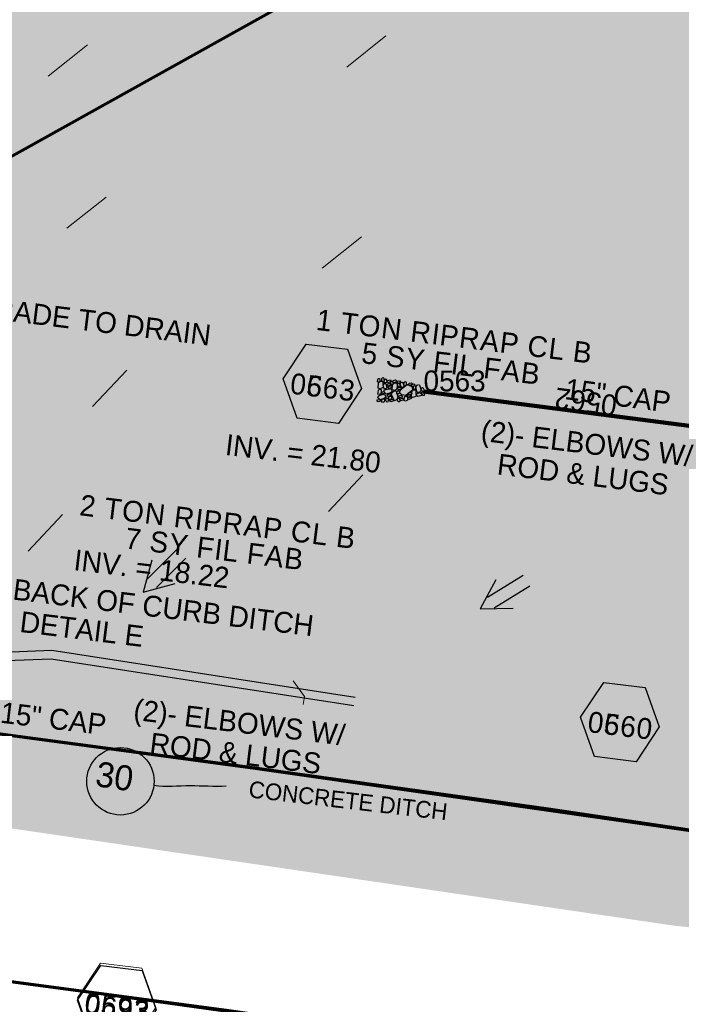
# Model space of a CAD drawing. Extents: x 1160061 to 2574774, y 200346 to 1150371.
# Tile 46 of 123: x 2483390 to 2483548, y 365908 to 366144. Entities that reach past the tile are written whole.
import ezdxf
from ezdxf.enums import TextEntityAlignment as Align

# ---------------------------------------------------------------- set-up
doc = ezdxf.new("R2010")
doc.units = 0
doc.header["$MEASUREMENT"] = 0
for name, color, linetype, lineweight in [('Exist Plan Preparation Drainage Arrows Symbol CELL', 5, 'Continuous', 30), ('Exist Plan Preparation Drainage Notes Label', 31, 'Continuous', 30), ('Exist Plan Preparation Watershed Blue', 5, 'Continuous', 30), ('Prop Drainage Structure Box Number Symbol CELL', 9, 'Continuous', 30), ('Prop Drainage Structure Pipe CAP 15in', 9, 'Continuous', 211), ('Prop Drainage Structure Pipe CAP 15in Label', 9, 'Continuous', 30), ('Prop Drainage Structure Pipe Elbow Label', 9, 'Continuous', 30), ('Prop Drainage Structure Pipe RCP 15in Class III Label', 9, 'Continuous', 30), ('Prop Drainage Structure Tops and Inverts LABEL', 1, 'Continuous', 30), ('Prop Earthen Structure Ditch Flow Line', 6, 'Rdy Ditch Special Prp', 30), ('Prop Erosion Rip Rap Pad at Outlet CELL', 9, 'Continuous', 30), ('Prop Plan Preparation Grade to Drain Arrows CELL', 7, 'Continuous', 13), ('Prop Plan Preparation Grade to Drain Arrows Label', 9, 'Continuous', 30), ('Prop Plan Preparation Watershed Pre Construction', 131, 'Continuous', 30)]:
    doc.layers.add(name, color=color, linetype=linetype, lineweight=lineweight)
for name, color, linetype, lineweight, plot in [('Scratch_Level_5', 6, 'Continuous', 0, False), ('Scratch_Level_6', 30, 'Continuous', 0, False), ('Scratch_Level_7', 9, 'Continuous', 0, False), ('Scratch_Level_8', 171, 'Continuous', 0, False)]:
    doc.layers.add(name, color=color, linetype=linetype, lineweight=lineweight, plot=plot)
doc.styles.add('Style-font000', font='font000.shx')
doc.styles.add('Style-font001', font='font001.shx')
doc.styles.add('Style-font041', font='font041.shx')
doc.styles.add('Style-GEOMETRICFUTURA_211_M_L', font='GEOMETRICFUTURA_211_M_L.shx')
doc.linetypes.add('Rdy Ditch Special Prp', pattern='A,0.55,-0.2,[22,dgnlstyle-RdylsE.shx,S=0.001111,R=0,X=0,Y=0],-0.2,0.55', length=1.5)

# ---------------------------------------------------------------- blocks, each defined once
blk = doc.blocks.new('*U77')
at = {"layer": 'Exist Plan Preparation Drainage Notes Label'}
blk.add_circle((-2.02, 0), 1.993, dxfattribs=at)
blk.add_open_spline([(-0.139, -0.659), (0.522, -0.971), (1.251, -1.003), (1.947, -1.171), (2.635, -1.338), (3.315, -1.545), (4.014, -1.669)], degree=3, knots=[0, 0, 0, 0, 0.5025, 0.5025, 0.5025, 1, 1, 1, 1], dxfattribs=at)
blk.add_solid([(4.014, -1.669), (3.192, -1.207), (3.124, -1.722), (3.522, -1.565)], dxfattribs=at)
blk = doc.blocks.new('PROP TERMINATOR ARROW_134')
at = {"layer": 'Prop Plan Preparation Grade to Drain Arrows CELL', "extrusion": (0, 0, -1)}
blk.add_solid([(5.710468, 0.950265), (0, 0), (4.99999, 0), (5.710468, -0.950265)], dxfattribs=at)
blk = doc.blocks.new('PROP PLAN PREPARATION GRADE TO DRAIN ARROWS')
at = {"layer": 'Prop Plan Preparation Grade to Drain Arrows CELL'}
blk.add_line((-7.00001, 0), (4.99999, 0), dxfattribs=at)
blk.add_blockref('PROP TERMINATOR ARROW_134', (4.99999, 0), dxfattribs=at)
blk = doc.blocks.new('EXIST PLAN PREPARATION DRAINAGE ARROWS SYMBOL_2')
at = {"layer": 'Exist Plan Preparation Drainage Arrows Symbol CELL'}
for p, q in [((-3.867991, 1.499997), (6.131989, 1.499997)), ((-3.867991, -1.499997), (6.131989, -1.499997))]:
    blk.add_line(p, q, dxfattribs=at)
at = {"layer": 'Exist Plan Preparation Drainage Arrows Symbol CELL', "flags": 128}
blk.add_lwpolyline([(0, 3.965233), (-6.867985, 0), (0, -3.965233)], dxfattribs=at)
blk = doc.blocks.new('EXIST PLAN PREPARATION DRAINAGE ARROWS SYMBOL_3')
at = {"layer": 'Exist Plan Preparation Drainage Arrows Symbol CELL'}
for p, q in [((-3.867991, 1.499997), (6.131989, 1.499997)), ((-3.867991, -1.499997), (6.131989, -1.499997))]:
    blk.add_line(p, q, dxfattribs=at)
at = {"layer": 'Exist Plan Preparation Drainage Arrows Symbol CELL', "flags": 128}
blk.add_lwpolyline([(0, 3.965233), (-6.867985, 0), (0, -3.965233)], dxfattribs=at)
blk = doc.blocks.new('PROP TERMINATOR ARROW_164')
at = {"layer": 'Prop Plan Preparation Grade to Drain Arrows CELL', "extrusion": (0, 0, -1)}
blk.add_solid([(5.710468, 0.950265), (0, 0), (4.99999, 0), (5.710468, -0.950265)], dxfattribs=at)
blk = doc.blocks.new('PROP PLAN PREPARATION GRADE TO DRAIN ARROWS_22')
at = {"layer": 'Prop Plan Preparation Grade to Drain Arrows CELL'}
blk.add_line((-7.00001, 0), (4.99999, 0), dxfattribs=at)
blk.add_blockref('PROP TERMINATOR ARROW_164', (4.99999, 0), dxfattribs=at)
blk = doc.blocks.new('PROP TERMINATOR ARROW_165')
at = {"layer": 'Prop Plan Preparation Grade to Drain Arrows CELL', "extrusion": (0, 0, -1)}
blk.add_solid([(5.710468, 0.950265), (0, 0), (4.99999, 0), (5.710468, -0.950265)], dxfattribs=at)
blk = doc.blocks.new('PROP PLAN PREPARATION GRADE TO DRAIN ARROWS_23')
at = {"layer": 'Prop Plan Preparation Grade to Drain Arrows CELL'}
blk.add_line((-7.00001, 0), (4.99999, 0), dxfattribs=at)
blk.add_blockref('PROP TERMINATOR ARROW_165', (4.99999, 0), dxfattribs=at)
blk = doc.blocks.new('PROP TERMINATOR ARROW_166')
at = {"layer": 'Prop Plan Preparation Grade to Drain Arrows CELL', "extrusion": (0, 0, -1)}
blk.add_solid([(5.710468, 0.950265), (0, 0), (4.99999, 0), (5.710468, -0.950265)], dxfattribs=at)
blk = doc.blocks.new('PROP PLAN PREPARATION GRADE TO DRAIN ARROWS_24')
at = {"layer": 'Prop Plan Preparation Grade to Drain Arrows CELL'}
blk.add_line((-7.00001, 0), (4.99999, 0), dxfattribs=at)
blk.add_blockref('PROP TERMINATOR ARROW_166', (4.99999, 0), dxfattribs=at)
blk = doc.blocks.new('PROP TERMINATOR ARROW_169')
at = {"layer": 'Prop Plan Preparation Grade to Drain Arrows CELL', "extrusion": (0, 0, -1)}
blk.add_solid([(5.710468, 0.950265), (0, 0), (4.99999, 0), (5.710468, -0.950265)], dxfattribs=at)
blk = doc.blocks.new('PROP PLAN PREPARATION GRADE TO DRAIN ARROWS_27')
at = {"layer": 'Prop Plan Preparation Grade to Drain Arrows CELL'}
blk.add_line((-7.00001, 0), (4.99999, 0), dxfattribs=at)
blk.add_blockref('PROP TERMINATOR ARROW_169', (4.99999, 0), dxfattribs=at)
blk = doc.blocks.new('PROP TERMINATOR ARROW_171')
at = {"layer": 'Prop Plan Preparation Grade to Drain Arrows CELL', "extrusion": (0, 0, -1)}
blk.add_solid([(5.710468, 0.950265), (0, 0), (4.99999, 0), (5.710468, -0.950265)], dxfattribs=at)
blk = doc.blocks.new('PROP PLAN PREPARATION GRADE TO DRAIN ARROWS_29')
at = {"layer": 'Prop Plan Preparation Grade to Drain Arrows CELL'}
blk.add_line((-7.00001, 0), (4.99999, 0), dxfattribs=at)
blk.add_blockref('PROP TERMINATOR ARROW_171', (4.99999, 0), dxfattribs=at)
blk = doc.blocks.new('PROP TERMINATOR ARROW_172')
at = {"layer": 'Prop Plan Preparation Grade to Drain Arrows CELL', "extrusion": (0, 0, -1)}
blk.add_solid([(5.710468, 0.950265), (0, 0), (4.99999, 0), (5.710468, -0.950265)], dxfattribs=at)
blk = doc.blocks.new('PROP PLAN PREPARATION GRADE TO DRAIN ARROWS_30')
at = {"layer": 'Prop Plan Preparation Grade to Drain Arrows CELL'}
blk.add_line((-7.00001, 0), (4.99999, 0), dxfattribs=at)
blk.add_blockref('PROP TERMINATOR ARROW_172', (4.99999, 0), dxfattribs=at)
blk = doc.blocks.new('PROP EROSION RIP RAP PAD AT OUTLET_9')
at = {"layer": 'Prop Erosion Rip Rap Pad at Outlet CELL', "flags": 128}
for points in [[(-0.002, -0.300249), (-0.2145, -0.375249), (-0.701999, -0.612749), (-0.901998, -0.325249), (-0.901998, -0.13775), (-0.301999, 0.14975), (-0.002, -0.00025), (-0.002, -0.300249)], [(1.010498, -0.15025), (0.785498, -0.23775), (0.260499, -0.475249), (0.1105, -0.17525), (0.098, 0.01225), (0.660499, 0.262249), (0.997998, 0.14975), (1.010498, -0.15025)], [(-1.426997, -2.975244), (-1.651997, -2.800244), (-1.776996, -2.312745), (-1.551997, -2.087746), (-1.364497, -2.087746), (-1.139498, -2.675245), (-1.239498, -2.900244), (-1.426997, -2.975244)], [(-1.626997, -1.062748), (-1.226998, -0.875248), (-0.251999, -0.550249), (0.285499, -1.025248), (0.248, -1.562747), (-0.939498, -1.875246), (-1.514497, -1.587747), (-1.626997, -1.187748)], [(-1.276997, -1.962746), (-1.051998, -1.950246), (-0.601999, -1.937746), (-0.476999, -2.237746), (-0.476999, -2.425245), (-1.076998, -2.437745), (-1.376997, -2.225246), (-1.276997, -1.962746)], [(-0.376999, -1.937746), (0.1105, -1.812746), (1.122998, -1.787746), (1.485497, -2.462745), (1.297997, -2.875244), (0.0605, -2.825244), (-0.351999, -2.412745), (-0.376999, -1.937746)], [(0.697999, -1.762746), (0.510499, -1.462747), (0.272999, -0.875248), (0.610499, -0.450249), (1.010498, -0.437749), (1.222998, -1.337747), (1.035498, -1.637747), (0.697999, -1.762746)], [(-2.326995, -4.250241), (-2.026996, -4.162742), (-1.539497, -4.112742), (-1.426997, -4.450241), (-1.489497, -4.712741), (-2.126996, -4.650241), (-2.351995, -4.437741), (-2.326995, -4.250241)], [(-2.201996, -5.11274), (-1.914496, -4.88774), (-1.239498, -4.675241), (-0.901998, -4.97524), (-0.901998, -5.275239), (-1.714497, -5.600239), (-2.101996, -5.412739), (-2.201996, -5.11274)], [(-1.739497, -3.625243), (-1.939496, -3.400243), (-2.064496, -2.912744), (-1.876996, -2.687745), (-1.651997, -2.687745), (-1.451997, -3.312743), (-1.551997, -3.512743), (-1.739497, -3.625243)], [(0.0855, -5.750238), (-0.626999, -5.275239), (-1.676997, -3.887742), (-1.176998, -2.787744), (-0.389499, -2.537745), (0.960498, -4.225242), (0.860498, -5.20024), (0.198, -5.875238)], [(0.547999, -3.700243), (0.322999, -3.525243), (0.2105, -3.037744), (0.410499, -2.800244), (0.597999, -2.837744), (0.810498, -3.400243), (0.735499, -3.587743), (0.547999, -3.700243)], [(1.085498, -3.950242), (0.860498, -3.725243), (0.785498, -3.250243), (0.960498, -3.012744), (1.185498, -3.012744), (1.385497, -3.650243), (1.272997, -3.837742), (1.085498, -3.950242)], [(1.110498, -3.975242), (1.510497, -3.850242), (2.110496, -3.837742), (2.347995, -4.350241), (2.197996, -4.662741), (1.335497, -4.587741), (1.110498, -4.262741), (1.110498, -3.975242)], [(1.660497, -3.812742), (1.422997, -3.637743), (1.310497, -3.150244), (1.522997, -2.912744), (1.710497, -2.950244), (1.910496, -3.512743), (1.847996, -3.700243), (1.660497, -3.812742)], [(-2.389495, -7.400235), (-2.614495, -7.225236), (-2.739495, -6.737737), (-2.514495, -6.512737), (-2.326995, -6.512737), (-2.089496, -7.100236), (-2.201996, -7.325235), (-2.389495, -7.400235)], [(-2.201996, -6.375237), (-2.426995, -6.200238), (-2.551995, -5.712739), (-2.326995, -5.487739), (-2.139496, -5.487739), (-1.901996, -6.075238), (-2.014496, -6.300237), (-2.201996, -6.375237)], [(-2.039496, -6.400237), (-1.514497, -6.287737), (-0.501999, -6.362737), (-0.1895, -6.962736), (-0.351999, -7.487735), (-1.551997, -7.412735), (-2.089496, -6.925236), (-2.039496, -6.400237)], [(-1.051998, -5.962738), (-1.264497, -6.075238), (-1.751996, -6.287737), (-1.951996, -5.962738), (-1.951996, -5.800238), (-1.351997, -5.562739), (-1.164498, -5.662739), (-1.051998, -5.962738)], [(-0.689499, -6.212738), (-0.914498, -6.050238), (-1.001998, -5.550239), (-0.826998, -5.325239), (-0.601999, -5.325239), (-0.389499, -5.912738), (-0.501999, -6.137738), (-0.689499, -6.212738)], [(-0.1895, -5.887738), (0.1105, -5.762738), (0.522999, -5.862738), (0.722999, -6.200238), (0.610499, -6.387737), (0.0105, -6.400237), (-0.1895, -6.075238), (-0.1895, -5.887738)], [(2.097996, -7.025236), (1.635497, -7.300235), (0.547999, -7.775234), (-0.102, -7.075236), (-0.1145, -6.587737), (1.297997, -6.137738), (2.010496, -6.412737), (2.222996, -7.012736)], [(1.222998, -5.987738), (1.022998, -5.800238), (0.935498, -5.325239), (1.122998, -5.08774), (1.347997, -5.08774), (1.522997, -5.687739), (1.410497, -5.875238), (1.222998, -5.987738)], [(2.497995, -5.962738), (2.310495, -6.150238), (1.897996, -6.275237), (1.597997, -6.087738), (1.585497, -5.762738), (2.185496, -5.675239), (2.485495, -5.775238), (2.497995, -5.962738)], [(1.985496, -5.687739), (1.760496, -5.500239), (1.647997, -5.01274), (1.847996, -4.78774), (2.035496, -4.82524), (2.247996, -5.375239), (2.172996, -5.562739), (1.985496, -5.687739)], [(-3.264493, -9.562731), (-2.964494, -9.475231), (-2.476995, -9.425231), (-2.364495, -9.76273), (-2.426995, -10.02523), (-3.064494, -9.96273), (-3.289493, -9.75023), (-3.264493, -9.562731)], [(-2.951994, -8.950232), (-2.651995, -8.850232), (-2.164496, -8.800232), (-2.051996, -9.137732), (-2.114496, -9.400231), (-2.751994, -9.337731), (-2.976994, -9.125232), (-2.951994, -8.950232)], [(-2.389495, -8.775232), (-2.589495, -8.512733), (-2.739495, -8.025234), (-2.514495, -7.837734), (-2.339495, -7.837734), (-2.089496, -8.437733), (-2.201996, -8.662733), (-2.389495, -8.775232)], [(-1.501997, -7.700235), (-1.714497, -7.775234), (-2.201996, -7.887734), (-2.426995, -7.675235), (-2.439495, -7.525235), (-1.951996, -7.287735), (-1.651997, -7.400235), (-1.539497, -7.587735)], [(-1.676997, -8.800232), (-1.751996, -8.612733), (-1.964496, -8.125234), (-1.664497, -7.887734), (-1.476997, -7.887734), (-1.239498, -8.525233), (-1.451997, -8.687733), (-1.676997, -8.800232)], [(-0.501999, -9.337731), (-0.839498, -9.525231), (-1.551997, -9.662731), (-1.851996, -9.362731), (-1.851996, -9.062732), (-1.039498, -8.825232), (-0.664499, -8.925232), (-0.501999, -9.337731)], [(-0.976998, -8.475233), (-1.214498, -8.262733), (-1.326997, -7.775234), (-1.101998, -7.550235), (-0.914498, -7.575235), (-0.714499, -8.137734), (-0.789498, -8.362733), (-0.976998, -8.475233)], [(0.1355, -7.525235), (0.322999, -7.925234), (0.647999, -8.937732), (0.173, -9.425231), (-0.351999, -9.437731), (-0.639499, -8.250233), (-0.501999, -7.637735), (0.023, -7.562735)], [(0.410499, -10.16273), (0.1855, -9.97523), (0.048, -9.487731), (0.272999, -9.262731), (0.460499, -9.262731), (0.697999, -9.86273), (0.597999, -10.08773), (0.410499, -10.16273)], [(0.910498, -8.687733), (0.722999, -8.525233), (0.547999, -7.987734), (0.772998, -7.762734), (0.960498, -7.800234), (1.197998, -8.387733), (1.135498, -8.575233), (0.910498, -8.687733)], [(1.397997, -9.025232), (1.710497, -9.425231), (2.035496, -10.400229), (1.560497, -10.937728), (1.035498, -10.825228), (0.697999, -9.637731), (0.885498, -9.187732), (1.397997, -8.950232)], [(1.122998, -7.775234), (1.422997, -7.650235), (1.835496, -7.750234), (2.035496, -8.087734), (1.922996, -8.275233), (1.322997, -8.287733), (1.122998, -7.962734), (1.122998, -7.775234)], [(2.560495, -8.700233), (2.297995, -8.925232), (1.860496, -9.012732), (1.585497, -8.837732), (1.572997, -8.537733), (2.172996, -8.450233), (2.472995, -8.512733), (2.560495, -8.700233)], [(1.772996, -9.437731), (2.072996, -9.325231), (2.485495, -9.425231), (2.672995, -9.76273), (2.560495, -9.95023), (1.960496, -9.96273), (1.772996, -9.625231), (1.772996, -9.437731)], [(2.247996, -8.087734), (2.010496, -7.912734), (1.897996, -7.425235), (2.097996, -7.187736), (2.285495, -7.225236), (2.497995, -7.775234), (2.435495, -7.962734), (2.247996, -8.087734)], [(-3.101994, -10.562729), (-2.801994, -10.475229), (-2.314495, -10.425229), (-2.201996, -10.762728), (-2.264495, -11.025228), (-2.901994, -10.962728), (-3.126994, -10.750228), (-3.101994, -10.562729)], [(-2.439495, -9.82523), (-1.926996, -9.737731), (-0.951998, -9.687731), (-0.589499, -10.387729), (-0.801998, -10.875228), (-2.001996, -10.825228), (-2.426995, -10.350229), (-2.439495, -9.82523)], [(-0.476999, -10.18773), (-0.1145, -10.11273), (0.522999, -10.10023), (0.735499, -10.625229), (0.660499, -10.912728), (-0.276999, -10.825228), (-0.514499, -10.525229), (-0.476999, -10.18773)], [(2.260495, -11.175228), (2.022996, -11.000228), (1.910496, -10.512729), (2.122996, -10.275229), (2.310495, -10.312729), (2.522995, -10.862728), (2.447995, -11.050228), (2.260495, -11.175228)]]:
    blk.add_lwpolyline(points, dxfattribs=at)
blk = doc.blocks.new('PROP DRAINAGE STRUCTURE BOX NUMBER SYMBOL_80')
at = {"layer": 'Scratch_Level_7', "flags": 128}
blk.add_lwpolyline([(-5.000009, 8.944294), (5.000009, 8.944294), (9.47214, 0), (5.000009, -8.944294), (-5.000009, -8.944294), (-9.47214, 0), (-5.000009, 8.944294)], dxfattribs=at)
at = {"layer": 'Scratch_Level_7', "insert": (0.250767, -0.827124), "char_height": 4.99999, "attachment_point": 5, "line_spacing_factor": 0.6, "style": 'Style-GEOMETRICFUTURA_211_M_L'}
blk.add_mtext('\\T1.051;0563', dxfattribs=at)
blk = doc.blocks.new('PROP DRAINAGE STRUCTURE BOX NUMBER SYMBOL_85')
at = {"layer": 'Scratch_Level_7', "flags": 128}
blk.add_lwpolyline([(-5.000009, 8.944294), (5.000009, 8.944294), (9.47214, 0), (5.000009, -8.944294), (-5.000009, -8.944294), (-9.47214, 0), (-5.000009, 8.944294)], dxfattribs=at)
at = {"layer": 'Scratch_Level_7', "insert": (0.249251, -0.827124), "char_height": 4.99999, "attachment_point": 5, "line_spacing_factor": 0.6, "style": 'Style-GEOMETRICFUTURA_211_M_L'}
blk.add_mtext('\\T1.051;0560', dxfattribs=at)
blk = doc.blocks.new('PROP DRAINAGE STRUCTURE BOX NUMBER SYMBOL_210')
at = {"layer": 'Prop Drainage Structure Box Number Symbol CELL', "flags": 128}
blk.add_lwpolyline([(-5.000009, 8.944294), (5.000009, 8.944294), (9.47214, 0), (5.000009, -8.944294), (-5.000009, -8.944294), (-9.47214, 0), (-5.000009, 8.944294)], dxfattribs=at)
at = {"layer": 'Prop Drainage Structure Box Number Symbol CELL', "insert": (0.250767, -0.827124), "char_height": 4.99999, "attachment_point": 5, "line_spacing_factor": 0.6, "style": 'Style-GEOMETRICFUTURA_211_M_L'}
blk.add_mtext('\\T1.051;0663', dxfattribs=at)
blk = doc.blocks.new('PROP DRAINAGE STRUCTURE BOX NUMBER SYMBOL_235')
at = {"layer": 'Prop Drainage Structure Box Number Symbol CELL', "flags": 128}
blk.add_lwpolyline([(-5.000009, 8.944294), (5.000009, 8.944294), (9.47214, 0), (5.000009, -8.944294), (-5.000009, -8.944294), (-9.47214, 0), (-5.000009, 8.944294)], dxfattribs=at)
at = {"layer": 'Prop Drainage Structure Box Number Symbol CELL', "insert": (0.249251, -0.827124), "char_height": 4.99999, "attachment_point": 5, "line_spacing_factor": 0.6, "style": 'Style-GEOMETRICFUTURA_211_M_L'}
blk.add_mtext('\\T1.051;0660', dxfattribs=at)
blk = doc.blocks.new('PROP DRAINAGE STRUCTURE BOX NUMBER SYMBOL_288')
at = {"layer": 'Scratch_Level_7', "flags": 128}
blk.add_lwpolyline([(-5.000009, 8.944294), (5.000009, 8.944294), (9.47214, 0), (5.000009, -8.944294), (-5.000009, -8.944294), (-9.47214, 0), (-5.000009, 8.944294)], dxfattribs=at)
at = {"layer": 'Scratch_Level_7', "insert": (0.250767, -0.827124), "char_height": 4.99999, "attachment_point": 5, "line_spacing_factor": 0.6, "style": 'Style-GEOMETRICFUTURA_211_M_L'}
blk.add_mtext('\\T1.051;0593', dxfattribs=at)
blk = doc.blocks.new('PROP DRAINAGE STRUCTURE BOX NUMBER SYMBOL_289')
at = {"layer": 'Prop Drainage Structure Box Number Symbol CELL', "flags": 128}
blk.add_lwpolyline([(-5.000009, 8.944294), (5.000009, 8.944294), (9.47214, 0), (5.000009, -8.944294), (-5.000009, -8.944294), (-9.47214, 0), (-5.000009, 8.944294)], dxfattribs=at)
at = {"layer": 'Prop Drainage Structure Box Number Symbol CELL', "insert": (0.250767, -0.827124), "char_height": 4.99999, "attachment_point": 5, "line_spacing_factor": 0.6, "style": 'Style-GEOMETRICFUTURA_211_M_L'}
blk.add_mtext('\\T1.051;0693', dxfattribs=at)

msp = doc.modelspace()

# ---------------------------------------------------------------- hatches: boundary and pattern name
at = {"layer": 'Scratch_Level_6'}
msp.add_hatch(color=256, dxfattribs=at).paths.add_polyline_path([(2483721.98, 365909.88), (2483546.8, 365927.24), (2483367.18, 365953.59), (2483252.8, 365967.27), (2483075.57, 365988.47), (2482885.08, 366011.26), (2482880.97, 366081.83), (2482929.15, 366106.71), (2482966.96, 366131.02), (2482987.28, 366157.32), (2483031.5, 366191.41), (2483081.26, 366218.97), (2483108.54, 366250.27), (2483220.18, 366344.4), (2483343.72, 366408.27), (2483468.57, 366411.46), (2483535.49, 366392), (2483613, 366363.43), (2483686.88, 366313.33), (2483728.72, 366244.73), (2483747.22, 366184.86), (2483747.07, 366108.25), (2483730.27, 365971.7)])

# ---------------------------------------------------------------- linework, layer by layer
at = {"layer": 'Exist Plan Preparation Watershed Blue', "color": 5, "linetype": 'Continuous', "lineweight": 70, "flags": 128}
for points in [[(2483552.82, 366203.29), (2483338.03, 366083.63), (2483335.75, 366186.95)], [(2483564.59, 365947.94), (2483446.34, 365964.91), (2483381.49, 365973.56), (2483365.97, 365975.57), (2483362.27, 365976.86), (2483361.61, 365977.11), (2483360.79, 365977.39), (2483358.97, 365978.15), (2483353.69, 365980.49), (2483347.4, 365983.61), (2483345.82, 365984.45), (2483343.1, 365985.95), (2483341.06, 365987.13), (2483342.57, 365988.29), (2483346.98, 365991.68), (2483346.98, 365991.68), (2483361.37, 366030.86), (2483353.97, 366062.12), (2483338.03, 366083.63), (2483335.75, 366186.95)]]:
    msp.add_lwpolyline(points, dxfattribs=at)
for points in [[(2483439.35, 365907.02), (2483422.03, 365882.26), (2483429.83, 365853.82), (2483309.19, 365869.59), (2483187.8, 365884.55), (2483012.9, 365906.06), (2482871.97, 365923.41), (2482848.82, 365926.26), (2482726.79, 365941.27), (2482737, 365952.17), (2482740.17, 365977.85), (2482734.42, 365994.5), (2482854.48, 365979.97), (2483061.04, 365954.55), (2483283.7, 365927.16), (2483322.03, 365922.35), (2483368.5, 365916.45), (2483439.35, 365907.02)], [(2483722.58, 365923.08), (2483642.56, 365936.37), (2483516.43, 365955.14), (2483442.04, 365965.51), (2483381.49, 365973.56), (2483365.97, 365975.57), (2483363.26, 365965.35), (2483368.5, 365916.45), (2483439.35, 365907.02), (2483570.4, 365888.4), (2483715.34, 365866), (2483722.58, 365923.08)]]:
    msp.add_lwpolyline(points, close=True, dxfattribs=at)
at = {"layer": 'Prop Drainage Structure Pipe CAP 15in'}
msp.add_line((2483578.4, 366043.29), (2483486.58, 366055.16), dxfattribs=at)
at = {"layer": 'Prop Earthen Structure Ditch Flow Line', "linetype": 'Rdy Ditch Special Prp', "ltscale": 50, "flags": 128}
for points in [[(2483469.87, 365979.93), (2483397.44, 365991.1), (2483375.8, 365990.23), (2483348.2, 365998.31), (2483306.01, 366027.73), (2483297.71, 366040.83), (2483288.32, 366064.43)], [(2483470.17, 365981.91), (2483397.56, 365993.11), (2483376.05, 365992.25), (2483349.08, 366000.14), (2483307.48, 366029.14), (2483299.49, 366041.74), (2483290.18, 366065.15)]]:
    msp.add_lwpolyline(points, dxfattribs=at)
at = {"layer": 'Prop Plan Preparation Watershed Pre Construction', "color": 200, "flags": 128}
msp.add_lwpolyline([(2482122.74, 366066.82), (2482118.36, 366011.95), (2482871.97, 365923.41), (2482842.89, 365880.62), (2483010.79, 365865.86), (2483048.19, 365861.65), (2483192.34, 365847.94), (2483296.51, 365836.9), (2483403.77, 365823.28), (2483605.26, 365797.14), (2483756.63, 365775.55), (2483838.82, 365763.53), (2483952.78, 365744.85), (2484040.14, 365724.59), (2484096.61, 365715.8), (2484109.76, 365800.29), (2483919.06, 365832.3), (2483715.34, 365866), (2483439.35, 365907.02), (2483368.5, 365916.45), (2482482.15, 366025.78), (2482293.49, 366048), (2482122.74, 366066.82)], close=True, dxfattribs=at)
msp.add_lwpolyline([(2482642.9, 366006), (2482797.14, 365987.03), (2482823.28, 366018.85), (2482834.92, 366026.54), (2482865.73, 366037.89), (2482904.5, 366055.72), (2482927.74, 366030.14), (2482927.74, 366030.14), (2482955.03, 366031.32), (2483182.91, 365984.78), (2483216.08, 365971.52), (2483310.13, 365964.2), (2483322.03, 365922.35), (2483368.5, 365916.45), (2483570.4, 365888.4)], dxfattribs=at)
at = {"layer": 'Scratch_Level_5', "flags": 128}
msp.add_lwpolyline([(2483455.36, 365985.88), (2483458.09, 365982.16), (2483458.09, 365982.16), (2483458.09, 365982.16), (2483457.78, 365980.18)], dxfattribs=at)

# ---------------------------------------------------------------- block references
at = {"layer": 'Exist Plan Preparation Drainage Arrows Symbol CELL'}
for name, p, rotation in [('EXIST PLAN PREPARATION DRAINAGE ARROWS SYMBOL_3', (2483424.28, 366011.99), 45.120647), ('EXIST PLAN PREPARATION DRAINAGE ARROWS SYMBOL_2', (2483505.99, 366006.67), 31.553356)]:
    msp.add_blockref(name, p, dxfattribs=dict(at, rotation=rotation))
at = {"layer": 'Exist Plan Preparation Drainage Notes Label', "xscale": 4.05, "yscale": 4.05, "zscale": 4.05, "rotation": 12.98585}
msp.add_blockref('*U77', (2483421.96, 365963.67), dxfattribs=at)
at = {"layer": 'Prop Drainage Structure Box Number Symbol CELL', "rotation": 353.002296}
for name, p in [('PROP DRAINAGE STRUCTURE BOX NUMBER SYMBOL_210', (2483462.35, 366057)), ('PROP DRAINAGE STRUCTURE BOX NUMBER SYMBOL_235', (2483533.59, 365976)), ('PROP DRAINAGE STRUCTURE BOX NUMBER SYMBOL_289', (2483413.13, 365908.28))]:
    msp.add_blockref(name, p, dxfattribs=at)
at = {"layer": 'Prop Erosion Rip Rap Pad at Outlet CELL', "rotation": 270}
msp.add_blockref('PROP EROSION RIP RAP PAD AT OUTLET_9', (2483486.58, 366055.16), dxfattribs=at)
at = {"layer": 'Prop Plan Preparation Grade to Drain Arrows CELL'}
for name, p, rotation in [('PROP PLAN PREPARATION GRADE TO DRAIN ARROWS_23', (2483472.11, 366135.91), 218.509325), ('PROP PLAN PREPARATION GRADE TO DRAIN ARROWS_27', (2483400.61, 366133.73), 218.509325), ('PROP PLAN PREPARATION GRADE TO DRAIN ARROWS_24', (2483405.1, 366097.31), 218.509325), ('PROP PLAN PREPARATION GRADE TO DRAIN ARROWS_22', (2483466.21, 366087.81), 218.509325), ('PROP PLAN PREPARATION GRADE TO DRAIN ARROWS', (2483410.76, 366055.16), 226.792839), ('PROP PLAN PREPARATION GRADE TO DRAIN ARROWS_29', (2483467.27, 366030.06), 226.792839), ('PROP PLAN PREPARATION GRADE TO DRAIN ARROWS_30', (2483395.33, 366020.59), 226.792839)]:
    msp.add_blockref(name, p, dxfattribs=dict(at, rotation=rotation))
at = {"layer": 'Scratch_Level_7', "rotation": 353.002296}
for name, p in [('PROP DRAINAGE STRUCTURE BOX NUMBER SYMBOL_80', (2483462.35, 366057)), ('PROP DRAINAGE STRUCTURE BOX NUMBER SYMBOL_85', (2483533.59, 365976)), ('PROP DRAINAGE STRUCTURE BOX NUMBER SYMBOL_288', (2483413.09, 365908.81))]:
    msp.add_blockref(name, p, dxfattribs=at)

# ---------------------------------------------------------------- texts
at = {"layer": 'Exist Plan Preparation Drainage Notes Label', "style": 'Style-font000'}
msp.add_text('30', height=6, rotation=351.288, dxfattribs=at).set_placement((2483407.73, 365960.73))
at = {"layer": 'Exist Plan Preparation Drainage Notes Label', "style": 'Style-font001'}
msp.add_text('CONCRETE DITCH', height=4, rotation=353.3861, dxfattribs=at).set_placement((2483468.53, 365957.23), align=Align.MIDDLE_CENTER)
at = {"layer": 'Prop Drainage Structure Pipe CAP 15in Label', "style": 'Style-GEOMETRICFUTURA_211_M_L'}
msp.add_text('15" CAP', height=5, rotation=352.6297, dxfattribs=at).set_placement((2483533.12, 366054.18), align=Align.MIDDLE_CENTER)
at = {"layer": 'Prop Drainage Structure Pipe Elbow Label', "char_height": 5, "attachment_point": 5, "rotation": 353.0023, "line_spacing_factor": 0.9, "style": 'Style-GEOMETRICFUTURA_211_M_L'}
for insert in [(2483525.23, 366038.97), (2483442.02, 365972.2)]:
    msp.add_mtext('\\pt90;(2)- ELBOWS W/\\PROD & LUGS', dxfattribs=dict(at, insert=insert))
at = {"layer": 'Prop Drainage Structure Pipe RCP 15in Class III Label', "style": 'Style-GEOMETRICFUTURA_211_M_L'}
msp.add_text('15" CAP', height=5, rotation=353.1971, dxfattribs=at).set_placement((2483397.95, 365976.85), align=Align.MIDDLE_CENTER)
at = {"layer": 'Prop Drainage Structure Tops and Inverts LABEL', "char_height": 5, "attachment_point": 1, "rotation": 353.2393, "line_spacing_factor": 0.6, "style": 'Style-GEOMETRICFUTURA_211_M_L'}
for s, insert in [('INV. = 21.80', (2483439.49, 366044.95)), ('INV. = 18.22', (2483403.21, 366017.36))]:
    msp.add_mtext(s, dxfattribs=dict(at, insert=insert))
at = {"layer": 'Prop Earthen Structure Ditch Flow Line', "insert": (2483376.09, 366011.87), "char_height": 5, "attachment_point": 1, "rotation": 353.0023, "line_spacing_factor": 0.9, "style": 'Style-GEOMETRICFUTURA_211_M_L'}
msp.add_mtext('SP. BACK OF CURB DITCH\\PSEE DETAIL E', dxfattribs=at)
at = {"layer": 'Prop Erosion Rip Rap Pad at Outlet CELL', "char_height": 5, "attachment_point": 5, "rotation": 353.0023, "line_spacing_factor": 0.786545, "style": 'Style-GEOMETRICFUTURA_211_M_L'}
for s, insert in [('\\T1.055;1 TON RIPRAP CL B\\P5 SY FIL FAB', (2483493.63, 366065.04)), ('\\T1.054;2 TON RIPRAP CL B\\P7 SY FIL FAB', (2483436.97, 366020.67))]:
    msp.add_mtext(s, dxfattribs=dict(at, insert=insert))
at = {"layer": 'Prop Plan Preparation Grade to Drain Arrows Label', "style": 'Style-GEOMETRICFUTURA_211_M_L'}
msp.add_text('GRADE TO DRAIN', height=5, rotation=353.0023, dxfattribs=at).set_placement((2483407.06, 366072.08), align=Align.MIDDLE_CENTER)
at = {"layer": 'Scratch_Level_8', "linetype": 'Continuous', "style": 'Style-font041'}
msp.add_text('0563', height=5, dxfattribs=at).set_placement((2483486.58, 366060.16), align=Align.TOP_LEFT)
at = {"layer": 'Scratch_Level_8', "linetype": 'Continuous', "lineweight": 30, "style": 'Style-font041'}
msp.add_text('0562', height=5, rotation=172.6356, dxfattribs=at).set_placement((2483532.49, 366049.23), align=Align.TOP_LEFT)

doc.saveas('drawing.dxf')
